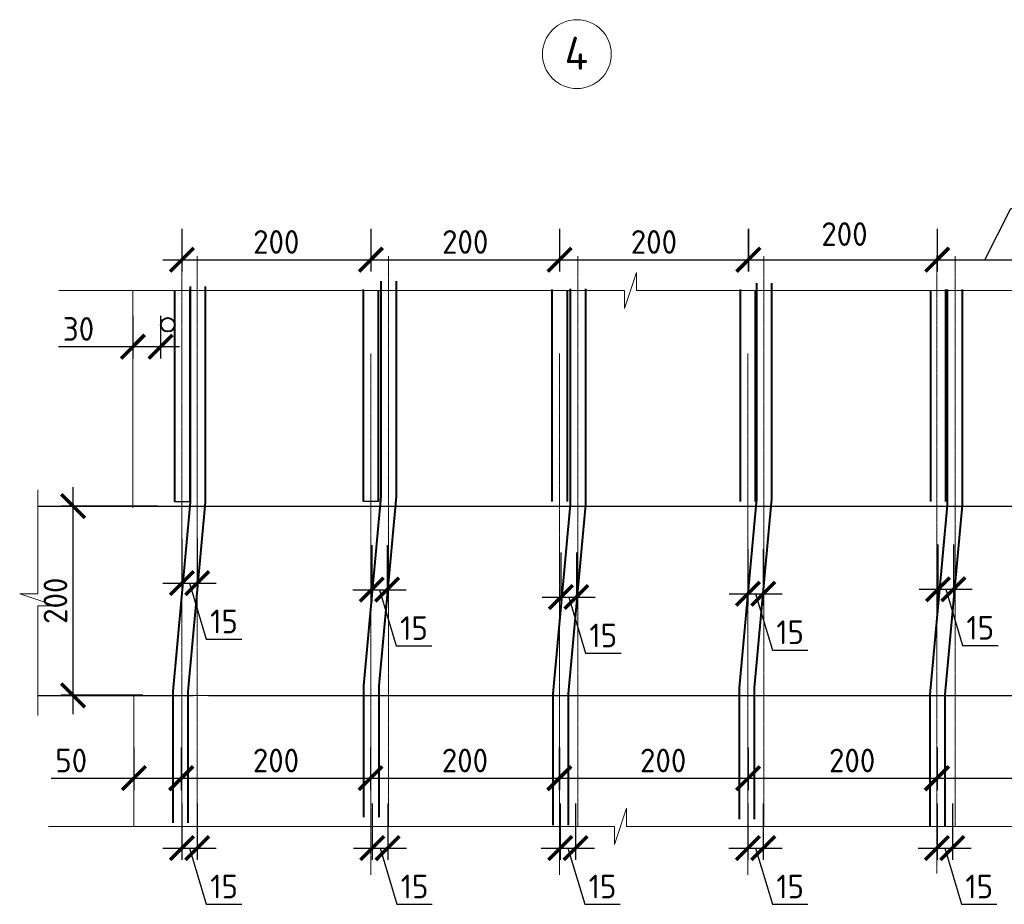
# Model space of a CAD drawing. Header units: millimetres. Extents: x 263826 to 1585445, y -423071 to 70137.
# Tile 242 of 256: x 482634 to 493050, y -87949 to -78598. Entities that reach past the tile are written whole.
import ezdxf

# ---------------------------------------------------------------- set-up
doc = ezdxf.new("R2010")
doc.units = ezdxf.units.MM
doc.linetypes.add('CENTER2', pattern=[28.575, 19.05, -3.175, 3.175, -3.175])
doc.layers.add('РАЗМЕРЫ', color=1, linetype='Continuous', lineweight=9)
doc.styles.add('GOST-2.304_Type-B', font='GOST_Common.ttf')
doc.dimstyles.new('СПДС', dxfattribs={"dimscale": 100, "dimtxt": 2.5, "dimasz": 2.5, "dimexe": 1.25, "dimexo": 0, "dimtad": 1, "dimdec": 0, "dimtxsty": 'GOST-2.304_Type-B', "dimblk": 'ARCHTICK', "dimcen": 2.5, "dimdle": 2, "dimadec": 0, "dimazin": 2, "dimtfac": 0.75, "dimtdec": 0, "dimtmove": 1, "dimatfit": 3, "dimfxl": 1, "dimtolj": 1, "dimarcsym": 1})

# ---------------------------------------------------------------- blocks, each defined once
blk = doc.blocks.new('_ArchTick')
at = {"color": 0, "linetype": 'ByBlock', "const_width": 0.15}
blk.add_lwpolyline([(-0.5, -0.5), (0.5, 0.5)], dxfattribs=at)
blk = doc.blocks.new('*D3672')
at = {"layer": 'DEFPOINTS', "color": 0, "lineweight": 0, "transparency": 16777216}
for p in [(486348, -80810, -3100), (488346, -80810, -6200), (488346, -81135)]:
    blk.add_point(p, dxfattribs=at)
at = {"layer": 'РАЗМЕРЫ', "color": 0, "lineweight": -2, "transparency": 16777216}
for p, q in [((486348, -80810), (486348, -81260)), ((488346, -80810), (488346, -81260)), ((486148, -81135), (488546, -81135))]:
    blk.add_line(p, q, dxfattribs=at)
at = {"layer": 'РАЗМЕРЫ', "color": 0, "lineweight": -2, "transparency": 16777216, "xscale": 250, "yscale": 250, "zscale": 250, "rotation": 180}
blk.add_blockref('_ArchTick', (486348, -81135), dxfattribs=at)
at = {"layer": 'РАЗМЕРЫ', "color": 0, "lineweight": -2, "transparency": 16777216, "xscale": 250, "yscale": 250, "zscale": 250}
blk.add_blockref('_ArchTick', (488346, -81135), dxfattribs=at)
at = {"layer": 'РАЗМЕРЫ', "color": 0, "lineweight": 0, "transparency": 16777216, "insert": (487347, -80947), "char_height": 250, "attachment_point": 5, "style": 'GOST-2.304_Type-B'}
blk.add_mtext('\\A1;200', dxfattribs=at)
blk = doc.blocks.new('*D3673')
at = {"layer": 'DEFPOINTS', "color": 0, "lineweight": 0, "transparency": 16777216}
for p in [(488344, -80810, -3100), (490343, -80810, -6200), (490343, -81135)]:
    blk.add_point(p, dxfattribs=at)
at = {"layer": 'РАЗМЕРЫ', "color": 0, "lineweight": -2, "transparency": 16777216}
for p, q in [((488344, -80810), (488344, -81260)), ((490343, -80810), (490343, -81260)), ((488144, -81135), (490543, -81135))]:
    blk.add_line(p, q, dxfattribs=at)
at = {"layer": 'РАЗМЕРЫ', "color": 0, "lineweight": -2, "transparency": 16777216, "xscale": 250, "yscale": 250, "zscale": 250, "rotation": 180}
blk.add_blockref('_ArchTick', (488344, -81135), dxfattribs=at)
at = {"layer": 'РАЗМЕРЫ', "color": 0, "lineweight": -2, "transparency": 16777216, "xscale": 250, "yscale": 250, "zscale": 250}
blk.add_blockref('_ArchTick', (490343, -81135), dxfattribs=at)
at = {"layer": 'РАЗМЕРЫ', "color": 0, "lineweight": 0, "transparency": 16777216, "insert": (489343, -80947), "char_height": 250, "attachment_point": 5, "style": 'GOST-2.304_Type-B'}
blk.add_mtext('\\A1;200', dxfattribs=at)
blk = doc.blocks.new('*D3674')
at = {"layer": 'DEFPOINTS', "color": 0, "lineweight": 0, "transparency": 16777216}
for p in [(484349, -80810, -3100), (486348, -80810, -6200), (486348, -81135)]:
    blk.add_point(p, dxfattribs=at)
at = {"layer": 'РАЗМЕРЫ', "color": 0, "lineweight": -2, "transparency": 16777216}
for p, q in [((484349, -80810), (484349, -81260)), ((486348, -80810), (486348, -81260)), ((484149, -81135), (486548, -81135))]:
    blk.add_line(p, q, dxfattribs=at)
at = {"layer": 'РАЗМЕРЫ', "color": 0, "lineweight": -2, "transparency": 16777216, "xscale": 250, "yscale": 250, "zscale": 250, "rotation": 180}
blk.add_blockref('_ArchTick', (484349, -81135), dxfattribs=at)
at = {"layer": 'РАЗМЕРЫ', "color": 0, "lineweight": -2, "transparency": 16777216, "xscale": 250, "yscale": 250, "zscale": 250}
blk.add_blockref('_ArchTick', (486348, -81135), dxfattribs=at)
at = {"layer": 'РАЗМЕРЫ', "color": 0, "lineweight": 0, "transparency": 16777216, "insert": (485348, -80947), "char_height": 250, "attachment_point": 5, "style": 'GOST-2.304_Type-B'}
blk.add_mtext('\\A1;200', dxfattribs=at)
blk = doc.blocks.new('*D3675')
at = {"layer": 'DEFPOINTS', "color": 0, "lineweight": 0, "transparency": 16777216}
for p in [(492341, -80810, -3100), (493343, -80810, -6200), (493343, -81135)]:
    blk.add_point(p, dxfattribs=at)
at = {"layer": 'РАЗМЕРЫ', "color": 0, "lineweight": -2, "transparency": 16777216}
for p, q in [((492842, -81135), (493120, -80592)), ((493120, -80592), (493670, -80592)), ((492341, -80810), (492341, -81260)), ((493343, -80810), (493343, -81260)), ((492141, -81135), (493543, -81135))]:
    blk.add_line(p, q, dxfattribs=at)
at = {"layer": 'РАЗМЕРЫ', "color": 0, "lineweight": -2, "transparency": 16777216, "xscale": 250, "yscale": 250, "zscale": 250, "rotation": 180}
blk.add_blockref('_ArchTick', (492341, -81135), dxfattribs=at)
at = {"layer": 'РАЗМЕРЫ', "color": 0, "lineweight": -2, "transparency": 16777216, "xscale": 250, "yscale": 250, "zscale": 250}
blk.add_blockref('_ArchTick', (493343, -81135), dxfattribs=at)
at = {"layer": 'РАЗМЕРЫ', "color": 0, "lineweight": 0, "transparency": 16777216, "insert": (493395, -80404), "char_height": 250, "attachment_point": 5, "style": 'GOST-2.304_Type-B'}
blk.add_mtext('\\A1;100', dxfattribs=at)
blk = doc.blocks.new('*D3676')
at = {"layer": 'DEFPOINTS', "color": 0, "lineweight": 0, "transparency": 16777216}
for p in [(490341, -80810, -3100), (492339, -80810, -6200), (492339, -81135)]:
    blk.add_point(p, dxfattribs=at)
at = {"layer": 'РАЗМЕРЫ', "color": 0, "lineweight": -2, "transparency": 16777216}
for p, q in [((490341, -80810), (490341, -81260)), ((492339, -80810), (492339, -81260)), ((490141, -81135), (492539, -81135))]:
    blk.add_line(p, q, dxfattribs=at)
at = {"layer": 'РАЗМЕРЫ', "color": 0, "lineweight": -2, "transparency": 16777216, "xscale": 250, "yscale": 250, "zscale": 250, "rotation": 180}
blk.add_blockref('_ArchTick', (490341, -81135), dxfattribs=at)
at = {"layer": 'РАЗМЕРЫ', "color": 0, "lineweight": -2, "transparency": 16777216, "xscale": 250, "yscale": 250, "zscale": 250}
blk.add_blockref('_ArchTick', (492339, -81135), dxfattribs=at)
at = {"layer": 'РАЗМЕРЫ', "color": 0, "lineweight": 0, "transparency": 16777216, "insert": (491359, -80864), "char_height": 250, "attachment_point": 5, "style": 'GOST-2.304_Type-B'}
blk.add_mtext('\\A1;200', dxfattribs=at)
blk = doc.blocks.new('*D3677')
at = {"layer": 'DEFPOINTS', "color": 0, "lineweight": 0, "transparency": 16777216}
for p in [(483199, -83740), (484095, -83740, -3100), (483935, -85740, -3100)]:
    blk.add_point(p, dxfattribs=at)
at = {"layer": 'РАЗМЕРЫ', "color": 0, "lineweight": -2, "transparency": 16777216}
for p, q in [((483199, -85940), (483199, -83540)), ((484095, -83740), (483074, -83740)), ((483935, -85740), (483074, -85740))]:
    blk.add_line(p, q, dxfattribs=at)
at = {"layer": 'РАЗМЕРЫ', "color": 0, "lineweight": -2, "transparency": 16777216, "xscale": 250, "yscale": 250, "zscale": 250}
for p, rotation in [((483199, -83740), 90), ((483199, -85740), 270)]:
    blk.add_blockref('_ArchTick', p, dxfattribs=dict(at, rotation=rotation))
at = {"layer": 'РАЗМЕРЫ', "color": 0, "lineweight": 0, "transparency": 16777216, "insert": (483012, -84740), "char_height": 250, "attachment_point": 5, "rotation": 90, "style": 'GOST-2.304_Type-B'}
blk.add_mtext('\\A1;200', dxfattribs=at)
blk = doc.blocks.new('*D3678')
at = {"layer": 'DEFPOINTS', "color": 0, "lineweight": 0, "transparency": 16777216}
for p in [(483842, -86291, -3100), (484342, -86291, -6200), (484342, -86616)]:
    blk.add_point(p, dxfattribs=at)
at = {"layer": 'РАЗМЕРЫ', "color": 0, "lineweight": -2, "transparency": 16777216}
for p, q in [((483842, -86291), (483842, -86741)), ((484342, -86291), (484342, -86741)), ((482966, -86616), (483842, -86616)), ((483642, -86616), (484542, -86616))]:
    blk.add_line(p, q, dxfattribs=at)
at = {"layer": 'РАЗМЕРЫ', "color": 0, "lineweight": -2, "transparency": 16777216, "xscale": 250, "yscale": 250, "zscale": 250, "rotation": 180}
blk.add_blockref('_ArchTick', (483842, -86616), dxfattribs=at)
at = {"layer": 'РАЗМЕРЫ', "color": 0, "lineweight": -2, "transparency": 16777216, "xscale": 250, "yscale": 250, "zscale": 250}
blk.add_blockref('_ArchTick', (484342, -86616), dxfattribs=at)
at = {"layer": 'РАЗМЕРЫ', "color": 0, "lineweight": 0, "transparency": 16777216, "insert": (483179, -86429), "char_height": 250, "attachment_point": 5, "style": 'GOST-2.304_Type-B'}
blk.add_mtext('\\A1;50', dxfattribs=at)
blk = doc.blocks.new('*D3679')
at = {"layer": 'DEFPOINTS', "color": 0, "lineweight": 0, "transparency": 16777216}
for p in [(486345, -86291, -3100), (488343, -86291, -6200), (488343, -86616)]:
    blk.add_point(p, dxfattribs=at)
at = {"layer": 'РАЗМЕРЫ', "color": 0, "lineweight": -2, "transparency": 16777216}
for p, q in [((486345, -86291), (486345, -86741)), ((488343, -86291), (488343, -86741)), ((486145, -86616), (488543, -86616))]:
    blk.add_line(p, q, dxfattribs=at)
at = {"layer": 'РАЗМЕРЫ', "color": 0, "lineweight": -2, "transparency": 16777216, "xscale": 250, "yscale": 250, "zscale": 250, "rotation": 180}
blk.add_blockref('_ArchTick', (486345, -86616), dxfattribs=at)
at = {"layer": 'РАЗМЕРЫ', "color": 0, "lineweight": -2, "transparency": 16777216, "xscale": 250, "yscale": 250, "zscale": 250}
blk.add_blockref('_ArchTick', (488343, -86616), dxfattribs=at)
at = {"layer": 'РАЗМЕРЫ', "color": 0, "lineweight": 0, "transparency": 16777216, "insert": (487344, -86429), "char_height": 250, "attachment_point": 5, "style": 'GOST-2.304_Type-B'}
blk.add_mtext('\\A1;200', dxfattribs=at)
blk = doc.blocks.new('*D3680')
at = {"layer": 'DEFPOINTS', "color": 0, "lineweight": 0, "transparency": 16777216}
for p in [(488341, -86291, -3100), (490339, -86291, -6200), (490339, -86616)]:
    blk.add_point(p, dxfattribs=at)
at = {"layer": 'РАЗМЕРЫ', "color": 0, "lineweight": -2, "transparency": 16777216}
for p, q in [((488341, -86291), (488341, -86741)), ((490339, -86291), (490339, -86741)), ((488141, -86616), (490539, -86616))]:
    blk.add_line(p, q, dxfattribs=at)
at = {"layer": 'РАЗМЕРЫ', "color": 0, "lineweight": -2, "transparency": 16777216, "xscale": 250, "yscale": 250, "zscale": 250, "rotation": 180}
blk.add_blockref('_ArchTick', (488341, -86616), dxfattribs=at)
at = {"layer": 'РАЗМЕРЫ', "color": 0, "lineweight": -2, "transparency": 16777216, "xscale": 250, "yscale": 250, "zscale": 250}
blk.add_blockref('_ArchTick', (490339, -86616), dxfattribs=at)
at = {"layer": 'РАЗМЕРЫ', "color": 0, "lineweight": 0, "transparency": 16777216, "insert": (489441, -86429), "char_height": 250, "attachment_point": 5, "style": 'GOST-2.304_Type-B'}
blk.add_mtext('\\A1;200', dxfattribs=at)
blk = doc.blocks.new('*D3681')
at = {"layer": 'DEFPOINTS', "color": 0, "lineweight": 0, "transparency": 16777216}
for p in [(484346, -86291, -3100), (486345, -86291, -6200), (486345, -86616)]:
    blk.add_point(p, dxfattribs=at)
at = {"layer": 'РАЗМЕРЫ', "color": 0, "lineweight": -2, "transparency": 16777216}
for p, q in [((484346, -86291), (484346, -86741)), ((486345, -86291), (486345, -86741)), ((484146, -86616), (486545, -86616))]:
    blk.add_line(p, q, dxfattribs=at)
at = {"layer": 'РАЗМЕРЫ', "color": 0, "lineweight": -2, "transparency": 16777216, "xscale": 250, "yscale": 250, "zscale": 250, "rotation": 180}
blk.add_blockref('_ArchTick', (484346, -86616), dxfattribs=at)
at = {"layer": 'РАЗМЕРЫ', "color": 0, "lineweight": -2, "transparency": 16777216, "xscale": 250, "yscale": 250, "zscale": 250}
blk.add_blockref('_ArchTick', (486345, -86616), dxfattribs=at)
at = {"layer": 'РАЗМЕРЫ', "color": 0, "lineweight": 0, "transparency": 16777216, "insert": (485345, -86429), "char_height": 250, "attachment_point": 5, "style": 'GOST-2.304_Type-B'}
blk.add_mtext('\\A1;200', dxfattribs=at)
blk = doc.blocks.new('*D3682')
at = {"layer": 'DEFPOINTS', "color": 0, "lineweight": 0, "transparency": 16777216}
for p in [(492335, -86291, -3100), (494338, -86291, -6200), (494338, -86616)]:
    blk.add_point(p, dxfattribs=at)
at = {"layer": 'РАЗМЕРЫ', "color": 0, "lineweight": -2, "transparency": 16777216}
for p, q in [((492335, -86291), (492335, -86741)), ((494338, -86291), (494338, -86741)), ((492135, -86616), (494538, -86616))]:
    blk.add_line(p, q, dxfattribs=at)
at = {"layer": 'РАЗМЕРЫ', "color": 0, "lineweight": -2, "transparency": 16777216, "xscale": 250, "yscale": 250, "zscale": 250, "rotation": 180}
blk.add_blockref('_ArchTick', (492335, -86616), dxfattribs=at)
at = {"layer": 'РАЗМЕРЫ', "color": 0, "lineweight": -2, "transparency": 16777216, "xscale": 250, "yscale": 250, "zscale": 250}
blk.add_blockref('_ArchTick', (494338, -86616), dxfattribs=at)
at = {"layer": 'РАЗМЕРЫ', "color": 0, "lineweight": 0, "transparency": 16777216, "insert": (493489, -86429), "char_height": 250, "attachment_point": 5, "style": 'GOST-2.304_Type-B'}
blk.add_mtext('\\A1;200', dxfattribs=at)
blk = doc.blocks.new('*D3684')
at = {"layer": 'DEFPOINTS', "color": 0, "lineweight": 0, "transparency": 16777216}
for p in [(490339, -86291, -3100), (492338, -86291, -6200), (492338, -86616)]:
    blk.add_point(p, dxfattribs=at)
at = {"layer": 'РАЗМЕРЫ', "color": 0, "lineweight": -2, "transparency": 16777216}
for p, q in [((490339, -86291), (490339, -86741)), ((492338, -86291), (492338, -86741)), ((490139, -86616), (492538, -86616))]:
    blk.add_line(p, q, dxfattribs=at)
at = {"layer": 'РАЗМЕРЫ', "color": 0, "lineweight": -2, "transparency": 16777216, "xscale": 250, "yscale": 250, "zscale": 250, "rotation": 180}
blk.add_blockref('_ArchTick', (490339, -86616), dxfattribs=at)
at = {"layer": 'РАЗМЕРЫ', "color": 0, "lineweight": -2, "transparency": 16777216, "xscale": 250, "yscale": 250, "zscale": 250}
blk.add_blockref('_ArchTick', (492338, -86616), dxfattribs=at)
at = {"layer": 'РАЗМЕРЫ', "color": 0, "lineweight": 0, "transparency": 16777216, "insert": (491440, -86429), "char_height": 250, "attachment_point": 5, "style": 'GOST-2.304_Type-B'}
blk.add_mtext('\\A1;200', dxfattribs=at)
blk = doc.blocks.new('*D3693')
at = {"layer": 'DEFPOINTS', "color": 0, "lineweight": 0, "transparency": 16777216}
for p in [(484349, -86883), (484512, -86883), (484512, -87355)]:
    blk.add_point(p, dxfattribs=at)
at = {"layer": 'РАЗМЕРЫ', "color": 0, "lineweight": -2, "transparency": 16777216}
for p, q in [((484349, -86883), (484349, -87480)), ((484512, -86883), (484512, -87480)), ((484149, -87355), (484712, -87355)), ((484430, -87355), (484608, -87949)), ((484608, -87949), (484983, -87949))]:
    blk.add_line(p, q, dxfattribs=at)
at = {"layer": 'РАЗМЕРЫ', "color": 0, "lineweight": -2, "transparency": 16777216, "xscale": 250, "yscale": 250, "zscale": 250, "rotation": 180}
blk.add_blockref('_ArchTick', (484349, -87355), dxfattribs=at)
at = {"layer": 'РАЗМЕРЫ', "color": 0, "lineweight": -2, "transparency": 16777216, "xscale": 250, "yscale": 250, "zscale": 250}
blk.add_blockref('_ArchTick', (484512, -87355), dxfattribs=at)
at = {"layer": 'РАЗМЕРЫ', "color": 0, "lineweight": 0, "transparency": 16777216, "insert": (484796, -87761), "char_height": 250, "attachment_point": 5, "style": 'GOST-2.304_Type-B'}
blk.add_mtext('\\A1;15', dxfattribs=at)
blk = doc.blocks.new('*D3689')
at = {"layer": 'DEFPOINTS', "color": 0, "lineweight": 0, "transparency": 16777216}
for p in [(486364, -86883), (486527, -86883), (486527, -87355)]:
    blk.add_point(p, dxfattribs=at)
at = {"layer": 'РАЗМЕРЫ', "color": 0, "lineweight": -2, "transparency": 16777216}
for p, q in [((486364, -86883), (486364, -87480)), ((486527, -86883), (486527, -87480)), ((486164, -87355), (486727, -87355)), ((486446, -87355), (486624, -87949)), ((486624, -87949), (486999, -87949))]:
    blk.add_line(p, q, dxfattribs=at)
at = {"layer": 'РАЗМЕРЫ', "color": 0, "lineweight": -2, "transparency": 16777216, "xscale": 250, "yscale": 250, "zscale": 250, "rotation": 180}
blk.add_blockref('_ArchTick', (486364, -87355), dxfattribs=at)
at = {"layer": 'РАЗМЕРЫ', "color": 0, "lineweight": -2, "transparency": 16777216, "xscale": 250, "yscale": 250, "zscale": 250}
blk.add_blockref('_ArchTick', (486527, -87355), dxfattribs=at)
at = {"layer": 'РАЗМЕРЫ', "color": 0, "lineweight": 0, "transparency": 16777216, "insert": (486811, -87761), "char_height": 250, "attachment_point": 5, "style": 'GOST-2.304_Type-B'}
blk.add_mtext('\\A1;15', dxfattribs=at)
blk = doc.blocks.new('*D3690')
at = {"layer": 'DEFPOINTS', "color": 0, "lineweight": 0, "transparency": 16777216}
for p in [(488352, -86883), (488514, -86883), (488514, -87355)]:
    blk.add_point(p, dxfattribs=at)
at = {"layer": 'РАЗМЕРЫ', "color": 0, "lineweight": -2, "transparency": 16777216}
for p, q in [((488352, -86883), (488352, -87480)), ((488514, -86883), (488514, -87480)), ((488152, -87355), (488714, -87355)), ((488433, -87355), (488611, -87949)), ((488611, -87949), (488986, -87949))]:
    blk.add_line(p, q, dxfattribs=at)
at = {"layer": 'РАЗМЕРЫ', "color": 0, "lineweight": -2, "transparency": 16777216, "xscale": 250, "yscale": 250, "zscale": 250, "rotation": 180}
blk.add_blockref('_ArchTick', (488352, -87355), dxfattribs=at)
at = {"layer": 'РАЗМЕРЫ', "color": 0, "lineweight": -2, "transparency": 16777216, "xscale": 250, "yscale": 250, "zscale": 250}
blk.add_blockref('_ArchTick', (488514, -87355), dxfattribs=at)
at = {"layer": 'РАЗМЕРЫ', "color": 0, "lineweight": 0, "transparency": 16777216, "insert": (488799, -87761), "char_height": 250, "attachment_point": 5, "style": 'GOST-2.304_Type-B'}
blk.add_mtext('\\A1;15', dxfattribs=at)
blk = doc.blocks.new('*D3686')
at = {"layer": 'DEFPOINTS', "color": 0, "lineweight": 0, "transparency": 16777216}
for p in [(490337, -86883), (490499, -86883), (490499, -87355)]:
    blk.add_point(p, dxfattribs=at)
at = {"layer": 'РАЗМЕРЫ', "color": 0, "lineweight": -2, "transparency": 16777216}
for p, q in [((490337, -86883), (490337, -87480)), ((490499, -86883), (490499, -87480)), ((490137, -87355), (490699, -87355)), ((490418, -87355), (490596, -87949)), ((490596, -87949), (490971, -87949))]:
    blk.add_line(p, q, dxfattribs=at)
at = {"layer": 'РАЗМЕРЫ', "color": 0, "lineweight": -2, "transparency": 16777216, "xscale": 250, "yscale": 250, "zscale": 250, "rotation": 180}
blk.add_blockref('_ArchTick', (490337, -87355), dxfattribs=at)
at = {"layer": 'РАЗМЕРЫ', "color": 0, "lineweight": -2, "transparency": 16777216, "xscale": 250, "yscale": 250, "zscale": 250}
blk.add_blockref('_ArchTick', (490499, -87355), dxfattribs=at)
at = {"layer": 'РАЗМЕРЫ', "color": 0, "lineweight": 0, "transparency": 16777216, "insert": (490784, -87761), "char_height": 250, "attachment_point": 5, "style": 'GOST-2.304_Type-B'}
blk.add_mtext('\\A1;15', dxfattribs=at)
blk = doc.blocks.new('*D3687')
at = {"layer": 'DEFPOINTS', "color": 0, "lineweight": 0, "transparency": 16777216}
for p in [(492338, -86883), (492500, -86883), (492500, -87355)]:
    blk.add_point(p, dxfattribs=at)
at = {"layer": 'РАЗМЕРЫ', "color": 0, "lineweight": -2, "transparency": 16777216}
for p, q in [((492338, -86883), (492338, -87480)), ((492500, -86883), (492500, -87480)), ((492138, -87355), (492700, -87355)), ((492419, -87355), (492597, -87949)), ((492597, -87949), (492972, -87949))]:
    blk.add_line(p, q, dxfattribs=at)
at = {"layer": 'РАЗМЕРЫ', "color": 0, "lineweight": -2, "transparency": 16777216, "xscale": 250, "yscale": 250, "zscale": 250, "rotation": 180}
blk.add_blockref('_ArchTick', (492338, -87355), dxfattribs=at)
at = {"layer": 'РАЗМЕРЫ', "color": 0, "lineweight": -2, "transparency": 16777216, "xscale": 250, "yscale": 250, "zscale": 250}
blk.add_blockref('_ArchTick', (492500, -87355), dxfattribs=at)
at = {"layer": 'РАЗМЕРЫ', "color": 0, "lineweight": 0, "transparency": 16777216, "insert": (492784, -87761), "char_height": 250, "attachment_point": 5, "style": 'GOST-2.304_Type-B'}
blk.add_mtext('\\A1;15', dxfattribs=at)
blk = doc.blocks.new('*D3688')
at = {"layer": 'DEFPOINTS', "color": 0, "lineweight": 0, "transparency": 16777216}
for p in [(483831, -81729, -3100), (484124, -81729, -3100), (484124, -82054)]:
    blk.add_point(p, dxfattribs=at)
at = {"layer": 'РАЗМЕРЫ', "color": 0, "lineweight": -2, "transparency": 16777216}
for p, q in [((483831, -81729), (483831, -82179)), ((484124, -81729), (484124, -82179)), ((483043, -82054), (483831, -82054)), ((483631, -82054), (484324, -82054))]:
    blk.add_line(p, q, dxfattribs=at)
at = {"layer": 'РАЗМЕРЫ', "color": 0, "lineweight": -2, "transparency": 16777216, "xscale": 250, "yscale": 250, "zscale": 250, "rotation": 180}
blk.add_blockref('_ArchTick', (483831, -82054), dxfattribs=at)
at = {"layer": 'РАЗМЕРЫ', "color": 0, "lineweight": -2, "transparency": 16777216, "xscale": 250, "yscale": 250, "zscale": 250}
blk.add_blockref('_ArchTick', (484124, -82054), dxfattribs=at)
at = {"layer": 'РАЗМЕРЫ', "color": 0, "lineweight": 0, "transparency": 16777216, "insert": (483256, -81867), "char_height": 250, "attachment_point": 5, "style": 'GOST-2.304_Type-B'}
blk.add_mtext('\\A1;30', dxfattribs=at)
blk = doc.blocks.new('*D3694')
at = {"layer": 'DEFPOINTS', "color": 0, "lineweight": 0, "transparency": 16777216}
for p in [(484349, -84081), (484511, -84081), (484511, -84553)]:
    blk.add_point(p, dxfattribs=at)
at = {"layer": 'РАЗМЕРЫ', "color": 0, "lineweight": -2, "transparency": 16777216}
for p, q in [((484349, -84081), (484349, -84678)), ((484511, -84081), (484511, -84678)), ((484149, -84553), (484711, -84553)), ((484430, -84553), (484608, -85146)), ((484608, -85146), (484983, -85146))]:
    blk.add_line(p, q, dxfattribs=at)
at = {"layer": 'РАЗМЕРЫ', "color": 0, "lineweight": -2, "transparency": 16777216, "xscale": 250, "yscale": 250, "zscale": 250, "rotation": 180}
blk.add_blockref('_ArchTick', (484349, -84553), dxfattribs=at)
at = {"layer": 'РАЗМЕРЫ', "color": 0, "lineweight": -2, "transparency": 16777216, "xscale": 250, "yscale": 250, "zscale": 250}
blk.add_blockref('_ArchTick', (484511, -84553), dxfattribs=at)
at = {"layer": 'РАЗМЕРЫ', "color": 0, "lineweight": 0, "transparency": 16777216, "insert": (484795, -84959), "char_height": 250, "attachment_point": 5, "style": 'GOST-2.304_Type-B'}
blk.add_mtext('\\A1;15', dxfattribs=at)
blk = doc.blocks.new('*D3695')
at = {"layer": 'DEFPOINTS', "color": 0, "lineweight": 0, "transparency": 16777216}
for p in [(486358, -84151), (486521, -84151), (486521, -84623)]:
    blk.add_point(p, dxfattribs=at)
at = {"layer": 'РАЗМЕРЫ', "color": 0, "lineweight": -2, "transparency": 16777216}
for p, q in [((486358, -84151), (486358, -84748)), ((486521, -84151), (486521, -84748)), ((486158, -84623), (486721, -84623)), ((486440, -84623), (486618, -85216)), ((486618, -85216), (486993, -85216))]:
    blk.add_line(p, q, dxfattribs=at)
at = {"layer": 'РАЗМЕРЫ', "color": 0, "lineweight": -2, "transparency": 16777216, "xscale": 250, "yscale": 250, "zscale": 250, "rotation": 180}
blk.add_blockref('_ArchTick', (486358, -84623), dxfattribs=at)
at = {"layer": 'РАЗМЕРЫ', "color": 0, "lineweight": -2, "transparency": 16777216, "xscale": 250, "yscale": 250, "zscale": 250}
blk.add_blockref('_ArchTick', (486521, -84623), dxfattribs=at)
at = {"layer": 'РАЗМЕРЫ', "color": 0, "lineweight": 0, "transparency": 16777216, "insert": (486805, -85029), "char_height": 250, "attachment_point": 5, "style": 'GOST-2.304_Type-B'}
blk.add_mtext('\\A1;15', dxfattribs=at)
blk = doc.blocks.new('*D3696')
at = {"layer": 'DEFPOINTS', "color": 0, "lineweight": 0, "transparency": 16777216}
for p in [(488360, -84229), (488523, -84229), (488523, -84701)]:
    blk.add_point(p, dxfattribs=at)
at = {"layer": 'РАЗМЕРЫ', "color": 0, "lineweight": -2, "transparency": 16777216}
for p, q in [((488360, -84229), (488360, -84826)), ((488523, -84229), (488523, -84826)), ((488160, -84701), (488723, -84701)), ((488442, -84701), (488620, -85295)), ((488620, -85295), (488995, -85295))]:
    blk.add_line(p, q, dxfattribs=at)
at = {"layer": 'РАЗМЕРЫ', "color": 0, "lineweight": -2, "transparency": 16777216, "xscale": 250, "yscale": 250, "zscale": 250, "rotation": 180}
blk.add_blockref('_ArchTick', (488360, -84701), dxfattribs=at)
at = {"layer": 'РАЗМЕРЫ', "color": 0, "lineweight": -2, "transparency": 16777216, "xscale": 250, "yscale": 250, "zscale": 250}
blk.add_blockref('_ArchTick', (488523, -84701), dxfattribs=at)
at = {"layer": 'РАЗМЕРЫ', "color": 0, "lineweight": 0, "transparency": 16777216, "insert": (488807, -85107), "char_height": 250, "attachment_point": 5, "style": 'GOST-2.304_Type-B'}
blk.add_mtext('\\A1;15', dxfattribs=at)
blk = doc.blocks.new('*D3697')
at = {"layer": 'DEFPOINTS', "color": 0, "lineweight": 0, "transparency": 16777216}
for p in [(490338, -84195), (490500, -84195), (490500, -84667)]:
    blk.add_point(p, dxfattribs=at)
at = {"layer": 'РАЗМЕРЫ', "color": 0, "lineweight": -2, "transparency": 16777216}
for p, q in [((490338, -84195), (490338, -84792)), ((490500, -84195), (490500, -84792)), ((490138, -84667), (490700, -84667)), ((490419, -84667), (490597, -85261)), ((490597, -85261), (490972, -85261))]:
    blk.add_line(p, q, dxfattribs=at)
at = {"layer": 'РАЗМЕРЫ', "color": 0, "lineweight": -2, "transparency": 16777216, "xscale": 250, "yscale": 250, "zscale": 250, "rotation": 180}
blk.add_blockref('_ArchTick', (490338, -84667), dxfattribs=at)
at = {"layer": 'РАЗМЕРЫ', "color": 0, "lineweight": -2, "transparency": 16777216, "xscale": 250, "yscale": 250, "zscale": 250}
blk.add_blockref('_ArchTick', (490500, -84667), dxfattribs=at)
at = {"layer": 'РАЗМЕРЫ', "color": 0, "lineweight": 0, "transparency": 16777216, "insert": (490784, -85073), "char_height": 250, "attachment_point": 5, "style": 'GOST-2.304_Type-B'}
blk.add_mtext('\\A1;15', dxfattribs=at)
blk = doc.blocks.new('*D3698')
at = {"layer": 'DEFPOINTS', "color": 0, "lineweight": 0, "transparency": 16777216}
for p in [(492348, -84147), (492511, -84147), (492511, -84619)]:
    blk.add_point(p, dxfattribs=at)
at = {"layer": 'РАЗМЕРЫ', "color": 0, "lineweight": -2, "transparency": 16777216}
for p, q in [((492348, -84147), (492348, -84744)), ((492511, -84147), (492511, -84744)), ((492148, -84619), (492711, -84619)), ((492430, -84619), (492608, -85213)), ((492608, -85213), (492983, -85213))]:
    blk.add_line(p, q, dxfattribs=at)
at = {"layer": 'РАЗМЕРЫ', "color": 0, "lineweight": -2, "transparency": 16777216, "xscale": 250, "yscale": 250, "zscale": 250, "rotation": 180}
blk.add_blockref('_ArchTick', (492348, -84619), dxfattribs=at)
at = {"layer": 'РАЗМЕРЫ', "color": 0, "lineweight": -2, "transparency": 16777216, "xscale": 250, "yscale": 250, "zscale": 250}
blk.add_blockref('_ArchTick', (492511, -84619), dxfattribs=at)
at = {"layer": 'РАЗМЕРЫ', "color": 0, "lineweight": 0, "transparency": 16777216, "insert": (492795, -85026), "char_height": 250, "attachment_point": 5, "style": 'GOST-2.304_Type-B'}
blk.add_mtext('\\A1;15', dxfattribs=at)

msp = doc.modelspace()

# ---------------------------------------------------------------- linework, layer by layer
at = {"color": 0, "linetype": 'CENTER2', "lineweight": 18}
for p, q in [((484349.17569, -81099.23793), (484349.17569, -87128.30576)), ((484511.50927, -81099.23793), (484511.50927, -87128.30576)), ((486535.04009, -81099.23793), (486535.04009, -87128.30576)), ((488537.31969, -81099.23793), (488537.31969, -87128.30576)), ((490504.22152, -81099.23793), (490504.22152, -87128.30576)), ((492337.17784, -81088.89772, 6200), (492337.17784, -87624.00645, 6200)), ((492528.95682, -81099.23793), (492528.95682, -87128.30576)), ((486347.31028, -82126.40516, 3100), (486347.31028, -87638.616, 3100)), ((488344.63331, -82126.40516, 3100), (488344.63331, -87638.616, 3100)), ((490335.72029, -82126.40516, 3100), (490335.72029, -87638.616, 3100))]:
    msp.add_line(p, q, dxfattribs=at)
at = {"color": 0, "lineweight": 40}
for p, q in [((484432.18786, -81448.84918, 3100), (484432.18786, -83690.15146, 3100)), ((486267.31028, -81448.84918, 3100), (486267.31028, -83690.15146, 3100)), ((488264.63331, -81448.84918, 3100), (488264.63331, -83690.15146, 3100)), ((490255.72029, -81448.84918, 3100), (490255.72029, -83690.15146, 3100)), ((492428.10136, -81448.84918, 3100), (492428.10136, -83690.15146, 3100)), ((484272.18786, -81458.70651, 3100), (484272.18786, -83690.15146, 3100)), ((486427.31028, -81458.70651, 3100), (486427.31028, -83690.15146, 3100)), ((488424.63331, -81458.70651, 3100), (488424.63331, -83690.15146, 3100)), ((490415.72029, -81458.70651, 3100), (490415.72029, -83690.15146, 3100)), ((492268.10136, -81458.70651, 3100), (492268.10136, -83690.15146, 3100))]:
    msp.add_line(p, q, dxfattribs=at)
at = {"color": 0, "lineweight": 30}
for p, q in [((482825.13044, -83740.15146), (485223.88971, -83740.15146)), ((484272.18786, -83690.15146, 3100), (484432.18786, -83690.15146, 3100)), ((485217.17665, -83740.15146), (496630.75295, -83740.15146)), ((486429.23746, -83690.15146, 3100), (486269.23746, -83690.15146, 3100)), ((482825.13044, -85740.15146), (484469.53624, -85740.15146)), ((484629.53624, -85740.15146), (496669.00332, -85740.15146))]:
    msp.add_line(p, q, dxfattribs=at)
at = {"lineweight": 15}
for p, q in [((484469.53624, -85740.15146), (484629.53624, -85740.15146)), ((485732.19129, -85740.15146), (485572.19129, -85740.15146))]:
    msp.add_line(p, q, dxfattribs=at)
at = {"linetype": 'ByBlock', "lineweight": 18}
for points in [[(494733.76758, -81460.64745), (489160.13096, -81460.64745), (489160.13096, -81269.3623), (489032.60753, -81651.9326), (489032.60753, -81460.64745), (483046.20156, -81460.64745)], [(482825.13044, -83566.95917), (482825.13044, -84668.06018), (482633.84529, -84668.06018), (483016.41559, -84795.58361), (482825.13044, -84795.58361), (482825.13044, -85952.45917)]]:
    msp.add_lwpolyline(points, dxfattribs=at)
at = {"color": 0, "lineweight": 40}
for points in [[(484436.58186, -81419.62315), (484436.58186, -83699.12716), (484253.53931, -85699.12716), (484253.53931, -87087.28146)], [(484596.58186, -81419.62315), (484596.58186, -83699.12716), (484413.53931, -85699.12716), (484413.53931, -87087.28146)], [(486455.58563, -81360.23589), (486455.58563, -83639.73989), (486272.54308, -85639.73989), (486272.54308, -87027.8942)], [(486615.58563, -81360.23589), (486615.58563, -83639.73989), (486432.54308, -85639.73989), (486432.54308, -87027.8942)], [(488458.26522, -81443.82871), (488458.26522, -83723.33272), (488275.22266, -85723.33272), (488275.22266, -87111.48703)], [(488618.26522, -81443.82871), (488618.26522, -83723.33272), (488435.22266, -85723.33272), (488435.22266, -87111.48703)], [(490428.03054, -81382.37921), (490428.03054, -83661.88322), (490244.98798, -85661.88322), (490244.98798, -87050.03752)], [(490588.03054, -81382.37921), (490588.03054, -83661.88322), (490404.98798, -85661.88322), (490404.98798, -87050.03752)], [(492444.4208, -81451.50699), (492444.4208, -83731.011), (492261.37824, -85731.011), (492261.37824, -87119.1653)], [(492604.4208, -81451.50699), (492604.4208, -83731.011), (492421.37824, -85731.011), (492421.37824, -87119.1653)]]:
    msp.add_lwpolyline(points, dxfattribs=at)
at = {"linetype": 'ByBlock', "lineweight": 18, "elevation": 0}
msp.add_lwpolyline([(497048.10721, -87125.19245), (489052.55081, -87125.19245), (489052.55081, -86933.9073), (488925.02738, -87316.4776), (488925.02738, -87125.19245), (482938.62142, -87125.19245)], dxfattribs=at)
at = {"color": 4, "lineweight": 0}
msp.add_circle((488528.11803, -78961.68324), 363.85437, dxfattribs=at)
at = {"color": 0, "lineweight": 40}
msp.add_circle((484200.89077, -81822.34279), 72.93998, dxfattribs=at)
at = {"layer": 'РАЗМЕРЫ', "color": 1}
for p, q in [((483830.55095, -83756.66174), (483830.55095, -81463.76076)), ((483841.64585, -87128.30576), (483841.64585, -85740.15146))]:
    msp.add_line(p, q, dxfattribs=at)

# ---------------------------------------------------------------- texts
at = {"layer": 'РАЗМЕРЫ', "color": 4, "insert": (488523.50706, -78952.52664, 3100), "char_height": 350, "attachment_point": 5, "style": 'GOST-2.304_Type-B'}
msp.add_mtext_dynamic_manual_height_columns('4', width=3941.2127758, gutter_width=625, heights=[0], dxfattribs=at)

# ---------------------------------------------------------------- dimensions: what is measured, and where the dimension line sits
at = {"layer": 'РАЗМЕРЫ', "color": 146, "lineweight": 0, "true_color": 0x006272}
for base, p1, p2, picture, middle in [((493343.43563, -81134.95557, 6200), (492341.2109, -80809.84994, 3100), (493343.43563, -80809.84994), '*D3675', (493182.79389, -80591.50607, 6200)), ((492339.06411, -81134.95557, 6200), (490340.70704, -80809.84994, 3100), (492339.06411, -80809.84994), '*D3676', (491359.13362, -81051.95178, 6200)), ((486347.58362, -81134.95557, 6200), (484349.22655, -80809.84994, 3100), (486347.58362, -80809.84994), '*D3674', (485348.40509, -81134.95557, 6200)), ((488346.06342, -81134.95557, 6200), (486347.70635, -80809.84994, 3100), (488346.06342, -80809.84994), '*D3672', (487346.88488, -81134.95557, 6200)), ((490342.56377, -81134.95557, 6200), (488344.20669, -80809.84994, 3100), (490342.56377, -80809.84994), '*D3673', (489343.38523, -81134.95557, 6200)), ((484341.64585, -86616.11823, 6200), (483841.64585, -86291.0126, 3100), (484341.64585, -86291.0126), '*D3678', (483178.79059, -86616.11823, 6200)), ((486344.50795, -86616.11823, 6200), (484346.15087, -86291.0126, 3100), (486344.50795, -86291.0126), '*D3681', (485345.32941, -86616.11823, 6200)), ((488342.98774, -86616.11823, 6200), (486344.63067, -86291.0126, 3100), (488342.98774, -86291.0126), '*D3679', (487343.8092, -86616.11823, 6200)), ((490339.48809, -86616.11823, 6200), (488341.13101, -86291.0126, 3100), (490339.48809, -86291.0126), '*D3680', (489441.30565, -86616.11823, 6200)), ((492337.84516, -86616.11823, 6200), (490339.48809, -86291.0126, 3100), (492337.84516, -86291.0126), '*D3684', (491439.66272, -86616.11823, 6200)), ((494337.63708, -86616.11823, 6200), (492335.41236, -86291.0126, 3100), (494337.63708, -86291.0126), '*D3682', (493488.78086, -86616.11823, 6200))]:
    dim = msp.add_linear_dim(base=base, p1=p1, p2=p2, dimstyle='СПДС', override={"dimlfac": 0.1}, dxfattribs=at)
    dim.commit()
    dim.dimension.update_dxf_attribs({"geometry": picture, "text_midpoint": middle, "dimtype": 160})
dim = msp.add_linear_dim(base=(484123.97182, -82054.19722), p1=(483830.55095, -81729.09159, -3100), p2=(484123.97182, -81729.09159, -3100), text='30', dimstyle='СПДС', override={"dimlfac": 0.1}, dxfattribs=at)
dim.commit()
dim.dimension.update_dxf_attribs({"geometry": '*D3688', "text_midpoint": (483255.68419, -82054.19722), "dimtype": 160})
dim = msp.add_linear_dim(base=(483199.11201, -83740.15146, 3100), p1=(483935.43896, -85740.15146), p2=(484094.50375, -83740.15146), angle=90, dimstyle='СПДС', override={"dimlfac": 0.1}, dxfattribs=at)
dim.commit()
dim.dimension.update_dxf_attribs({"geometry": '*D3677', "text_midpoint": (483011.61201, -84740.15146, 3100)})
for base, p1, p2, picture, middle in [((484510.86598, -84552.72908), (484348.53239, -84080.81738), (484510.86598, -84080.81738), '*D3694', (484670.32418, -84958.97908)), ((486520.67931, -84622.6796), (486358.34572, -84150.76791), (486520.67931, -84150.76791), '*D3695', (486680.13751, -85028.9296)), ((492510.76063, -84619.40671), (492348.42705, -84147.49502), (492510.76063, -84147.49502), '*D3698', (492670.21884, -85025.65671)), ((488522.70708, -84700.98824), (488360.3735, -84229.07655), (488522.70708, -84229.07655), '*D3696', (488682.16529, -85107.23824)), ((490500.01486, -84666.77599), (490337.68128, -84194.8643), (490500.01486, -84194.8643), '*D3697', (490659.47307, -85073.02599)), ((486526.75728, -87355.23974), (486364.4237, -86883.32804), (486526.75728, -86883.32804), '*D3689', (486686.21549, -87761.48974)), ((488514.36489, -87355.23974), (488352.03131, -86883.32804), (488514.36489, -86883.32804), '*D3690', (488673.8231, -87761.48974)), ((490499.20673, -87355.23974), (490336.87315, -86883.32804), (490499.20673, -86883.32804), '*D3686', (490658.66494, -87761.48974)), ((492499.95232, -87355.23974), (492337.61874, -86883.32804), (492499.95232, -86883.32804), '*D3687', (492659.41053, -87761.48974))]:
    dim = msp.add_linear_dim(base=base, p1=p1, p2=p2, dimstyle='СПДС', override={"dimlfac": 0.1, "dimrnd": 5}, dxfattribs=at)
    dim.commit()
    dim.dimension.update_dxf_attribs({"geometry": picture, "text_midpoint": middle})
at = {"layer": 'РАЗМЕРЫ', "color": 146, "lineweight": 0}
dim = msp.add_linear_dim(base=(484511.50927, -87355.23974), p1=(484349.17569, -86883.32804), p2=(484511.50927, -86883.32804), dimstyle='СПДС', override={"dimlfac": 0.1, "dimrnd": 5}, dxfattribs=at)
dim.commit()
dim.dimension.update_dxf_attribs({"geometry": '*D3693', "text_midpoint": (484670.96748, -87761.48974)})

doc.saveas('drawing.dxf')
